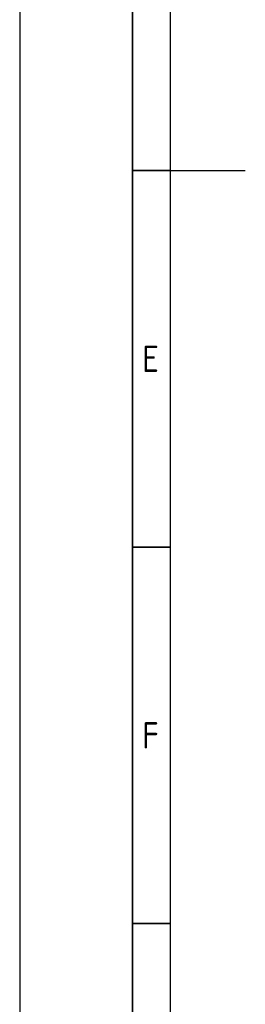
# Model space of a CAD drawing. Header units: millimetres. Extents: x -1662057 to -197461, y -941126 to 63888.
# Tile 67 of 209: x -1628316 to -1624246, y -471450 to -453710. Entities that reach past the tile are written whole.
import ezdxf

# ---------------------------------------------------------------- set-up
doc = ezdxf.new("R2010")
doc.units = ezdxf.units.MM
doc.layers.add('Rasējuma lapa', color=7, linetype='CONTINUOUS')
doc.styles.add('ISO', font='iso')

# ---------------------------------------------------------------- blocks, each defined once
blk = doc.blocks.new('A2_L')
at = {"layer": 'Rasējuma lapa'}
blk.add_line((-594, 420), (-594, 0), dxfattribs=at)
at = {"layer": 'Rasējuma lapa', "lineweight": 35}
for p, q in [((-579, 415), (-579, 5)), ((-574, 210), (-579, 210)), ((-574, 160), (-579, 160)), ((-574, 110), (-579, 110))]:
    blk.add_line(p, q, dxfattribs=at)
at = {"layer": 'Rasējuma lapa', "lineweight": 30}
for p, q in [((-574, 410), (-574, 10)), ((-574, 210), (-564, 210))]:
    blk.add_line(p, q, dxfattribs=at)
at = {"layer": 'Rasējuma lapa', "style": 'ISO'}
for s, p in [('E', (-577.73, 183.25)), ('F', (-577.73, 133.25))]:
    blk.add_text(s, height=3.5, dxfattribs=at).set_placement(p)
blk = doc.blocks.new('*U1302')
at = {"layer": 'Rasējuma lapa'}
blk.add_blockref('A2_L', (0, 0), dxfattribs=at)

msp = doc.modelspace()

# ---------------------------------------------------------------- block references
at = {"layer": 'Rasējuma lapa', "xscale": 135.6730224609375, "yscale": 135.6730224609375, "zscale": 135.6730224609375}
msp.add_blockref('*U1302', (-1547726.19836, -484920.6175), dxfattribs=at)

doc.saveas('drawing.dxf')
